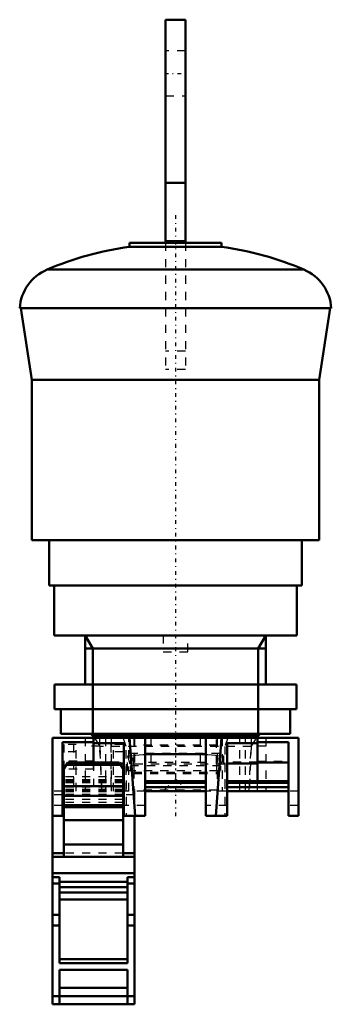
# Model space of a CAD drawing. Header units: millimetres. Extents: x -19 to 19, y -32 to 88.
import ezdxf

# ---------------------------------------------------------------- set-up
doc = ezdxf.new("R2010")
doc.units = ezdxf.units.MM
doc.linetypes.add('Center', pattern=[1.5, 0.45, -0.5, 0.05, -0.5])
doc.linetypes.add('Dashed', pattern=[2, 1, -1])
for name, color, linetype, lineweight in [('AM_0', 7, 'Continuous', 30), ('AM_10', 7, 'Continuous', 5), ('AM_3', 7, 'Dashed', 5), ('AM_7', 7, 'Center', 5)]:
    doc.layers.add(name, color=color, linetype=linetype, lineweight=lineweight)

msp = doc.modelspace()

# ---------------------------------------------------------------- linework, layer by layer
at = {"layer": 'AM_0', "color": 7, "linetype": 'Continuous', "lineweight": 50}
for p, q in [((1.2, 87.6), (-1.2, 87.6)), ((-1.2, 87.6), (-1.2, 60.40000000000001)), ((1.2, 87.6), (1.2, 60.40000000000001)), ((1.2, 67.68911166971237), (-1.2, 67.68911166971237)), ((-5.625, 60.40000000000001), (-5.625, 59.90781685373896)), ((5.625, 60.40000000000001), (-5.625, 60.40000000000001)), ((1.2, 60.6), (-1.2, 60.6)), ((5.625, 59.90781685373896), (5.625, 60.40000000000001)), ((5.625, 59.90781685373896), (-5.625, 59.90781685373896)), ((-15.66551834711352, 57.11007970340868), (15.66551834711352, 57.11007970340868)), ((-19.00004415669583, 52.4042), (19.00004415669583, 52.4042)), ((-18.88166543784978, 52.4042), (-17.5, 43.67755333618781)), ((17.5, 43.67755333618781), (18.88166543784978, 52.4042)), ((-17.5, 43.67755333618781), (-17.5, 24.1)), ((-17.5, 43.67755333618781), (17.5, 43.67755333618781)), ((17.5, 24.1), (17.5, 43.67755333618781)), ((-17.5, 24.1), (17.5, 24.1)), ((-15.4, 24.1), (-15.4, 18.6)), ((15.4, 18.6), (15.4, 24.1)), ((-15.4, 18.6), (15.4, 18.6)), ((-14.8, 18.6), (-14.8, 12.5)), ((14.8, 12.5), (14.8, 18.6)), ((-14.8, 12.5), (14.8, 12.5)), ((-11, 12.5), (-11, 6.5)), ((11, 6.5), (11, 12.5)), ((-14.75, 6.5), (-14.75, 3.5)), ((-14.75, 6.5), (14.75, 6.5)), ((14.75, 3.5), (14.75, 6.5)), ((-14.75, 3.5), (14.75, 3.5)), ((-14, 3.5), (-14, 0.5)), ((14, 0.5), (14, 3.5)), ((-15, 4.7e-15), (-15, -9.499999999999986)), ((15, 4.7e-15), (-15, 4.7e-15)), ((-14, 0.5), (14, 0.5)), ((-10.33, 0.5), (-10.08, 0.2500000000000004)), ((-10.08, 0.25), (10.08, 0.25)), ((-10, 0.25), (-10, -3.011831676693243)), ((-4.932517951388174, -9.499999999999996), (-5.629929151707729, 5e-15)), ((-5.100000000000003, 3.6e-15), (-5.100000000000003, 0.0499999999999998)), ((-5.100000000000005, 0.0499999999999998), (5.1, 0.0499999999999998)), ((-3.699999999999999, 0), (-3.699999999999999, -9.499999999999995)), ((3.700000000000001, 0), (3.700000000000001, -9.499999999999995)), ((5.629929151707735, 4.5e-15), (4.93251795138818, -9.499999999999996)), ((5.100000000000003, 0.0499999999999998), (5.100000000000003, 3.6e-15)), ((10, -5.499999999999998), (10, 0.25)), ((10.08, 0.2500000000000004), (10.33, 0.5)), ((15, 4.7e-15), (15, -9.499999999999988)), ((-13.8, -0.5270665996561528), (-10, -0.5270665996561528)), ((-13.8, -9.499999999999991), (-13.8, -0.5270665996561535)), ((-10, -0.5270665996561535), (-10, -3.011831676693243)), ((-10, -0.6471331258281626), (-6.300000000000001, -0.6471331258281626)), ((-6.300000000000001, -0.6471331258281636), (-6.300000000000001, -9.499999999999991)), ((6.300000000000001, -9.499999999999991), (6.300000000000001, -0.6471331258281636)), ((6.3, -0.647133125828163), (10, -0.647133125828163)), ((10, -0.5270665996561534), (13.8, -0.5270665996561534)), ((10, -3.114960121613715), (10, -0.527066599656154)), ((13.8, -0.527066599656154), (13.8, -9.499999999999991)), ((-3.7, -1.999999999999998), (3.7, -1.999999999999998)), ((-13.14693180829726, -3.012006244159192), (-13.6, -3.796743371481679)), ((-6.696057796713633, -3.283956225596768), (-13.30394220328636, -3.283956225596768)), ((-6.851336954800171, -3.015004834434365), (-13.14866304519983, -3.015004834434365)), ((-6.853068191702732, -3.012006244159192), (-13.14693180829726, -3.012006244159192)), ((-6.853168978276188, -3.011831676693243), (-13.14683102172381, -3.011831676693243)), ((-6.4, -3.796743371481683), (-6.853068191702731, -3.012006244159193)), ((-6.793627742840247, -3.114960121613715), (-6.3, -3.114960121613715)), ((10, -3.114960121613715), (6.3, -3.114960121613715)), ((10, -3.00024588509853), (13.8, -3.00024588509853)), ((-13.6, -3.830896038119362), (-13.8, -3.830896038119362)), ((-13.6, -3.796743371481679), (-13.6, -14.5)), ((-6.4, -3.796743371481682), (-6.4, -14.5)), ((-13.6, -5.299999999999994), (-13.8, -5.299999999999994)), ((-13.6, -5.499999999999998), (-13.8, -5.499999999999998)), ((-13.6, -5.999999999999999), (-13.8, -5.999999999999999)), ((-6.4, -5.90715827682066), (-13.6, -5.90715827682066)), ((-6.3, -5.299999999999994), (-6.4, -5.299999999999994)), ((-6.3, -5.499999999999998), (-6.4, -5.499999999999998)), ((-6.3, -5.999999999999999), (-6.4, -5.999999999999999)), ((3.7, -5.299999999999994), (-3.7, -5.299999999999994)), ((3.7, -5.499999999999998), (-3.7, -5.499999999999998)), ((3.7, -5.999999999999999), (-3.7, -5.999999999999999)), ((13.8, -5.299999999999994), (6.300000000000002, -5.299999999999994)), ((13.8, -5.499999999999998), (6.300000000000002, -5.499999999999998)), ((13.8, -5.999999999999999), (6.300000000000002, -5.999999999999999)), ((-13.6, -6.499999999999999), (-13.8, -6.499999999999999)), ((-13.6, -6.939065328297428), (-13.8, -6.939065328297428)), ((-6.4, -7.061528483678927), (-13.6, -7.061528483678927)), ((-6.3, -6.499999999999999), (-6.4, -6.499999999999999)), ((-6.300000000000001, -6.939065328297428), (-6.4, -6.939065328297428)), ((3.7, -6.499999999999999), (-3.7, -6.499999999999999)), ((13.8, -6.499999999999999), (6.300000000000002, -6.499999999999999)), ((-6.4, -8.214479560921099), (-13.6, -8.214479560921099)), ((-15, -9.499999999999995), (-15, -32.5)), ((-13.8, -9.499999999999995), (-15, -9.499999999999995)), ((-13.6, -8.464479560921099), (-6.4, -8.464479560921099)), ((-3.699999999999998, -9.499999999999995), (-6.300000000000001, -9.499999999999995)), ((-5, -9.499999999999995), (-5, -32.5)), ((6.300000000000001, -9.499999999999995), (3.699999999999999, -9.499999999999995)), ((15, -9.499999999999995), (13.8, -9.499999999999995)), ((-6.4, -10.02646473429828), (-13.6, -10.02646473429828)), ((-6.4, -13.02290384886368), (-13.6, -13.02290384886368)), ((-13.6, -14.06093467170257), (-15, -14.06093467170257)), ((-5, -14.06093467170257), (-6.4, -14.06093467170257)), ((-5, -14.5), (-15, -14.5)), ((-5, -16.50000000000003), (-15, -16.50000000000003)), ((-14.15, -17), (-15, -17)), ((-14.15, -17.75055534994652), (-15, -17.75055534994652)), ((-14.15, -27.49961524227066), (-14.15, -17)), ((-5.85, -17.5415), (-14.15, -17.5415)), ((-5, -17), (-5.85, -17)), ((-5.85, -17), (-5.85, -27.49961524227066)), ((-5, -17.75055534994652), (-5.85, -17.75055534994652)), ((-5.85, -18.22432292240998), (-14.15, -18.22432292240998)), ((-5.85, -18.85357579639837), (-14.15, -18.85357579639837)), ((-5.85, -19.71958977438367), (-14.15, -19.71958977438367)), ((-14.15, -21.6), (-15, -21.6)), ((-5, -21.6), (-5.85, -21.6)), ((-14.15, -22.9), (-15, -22.9)), ((-5, -22.9), (-5.85, -22.9)), ((-5.85, -26.97999999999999), (-14.15, -26.97999999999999)), ((-5.85, -27.49961524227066), (-14.15, -27.49961524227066)), ((-14.15, -28.30000000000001), (-5.85, -28.30000000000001)), ((-14.15, -32.5), (-14.15, -28.30000000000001)), ((-5.85, -28.30000000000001), (-5.85, -32.5)), ((-5.85, -30.5), (-14.15, -30.5)), ((-5, -31.5), (-15, -31.5)), ((-5, -32.5), (-15, -32.5))]:
    msp.add_line(p, q, dxfattribs=at)
for centre, radius, start, end in [((1.8734078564e-05, 20.30517773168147), 40.00012326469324, 98.0840159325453, 113.0564104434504), ((-1.8734078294e-05, 20.30517773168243), 40.00012326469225, 66.94358955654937, 81.9159840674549), ((-13.51141778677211, 52.04937086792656), 5.500083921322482, 113.0571235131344, 176.3010854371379), ((13.51141778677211, 52.04937086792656), 5.500083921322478, 3.698914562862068, 66.94287648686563)]:
    msp.add_arc(centre, radius, start, end, dxfattribs=at)
at = {"layer": 'AM_10', "color": 7, "linetype": 'Continuous', "lineweight": 50}
for p, q in [((-11, 12.5), (-10.08, 10.90656)), ((11, 12.5), (10.08, 10.90656000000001)), ((-11, 10.90656), (11, 10.90656000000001)), ((-10.08, 0.25), (-10.08, 10.90656)), ((10.08, 0.25), (10.08, 10.90656000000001))]:
    msp.add_line(p, q, dxfattribs=at)
at = {"layer": 'AM_3', "color": 6, "linetype": 'Dashed', "lineweight": 25}
for p, q in [((1.2, 83.80000000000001), (-1.2, 83.80000000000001)), ((-1.2, 78.30000000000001), (1.2, 78.30000000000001)), ((-1.2, 60.40000000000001), (-1.2, 44.95)), ((1.2, 60.40000000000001), (1.2, 44.95000000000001)), ((1.2, 47.15000000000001), (-1.2, 47.15000000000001)), ((1.2, 44.95), (-1.2, 44.95)), ((-1.5, 12.5), (-1.5, 10.5)), ((1.5, 10.5), (1.5, 12.5)), ((-1.5, 10.5), (1.5, 10.5)), ((-11, 3e-16), (-11, -6.499999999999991)), ((-9.883319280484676, 2e-16), (-9.255629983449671, -1)), ((-9.230384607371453, -1), (-9.230384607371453, 2.7e-15)), ((-5.1, 0.0499999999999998), (-5.100000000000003, -6.5)), ((-3.000000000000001, 0), (-3.000000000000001, -3.200000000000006)), ((2.999999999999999, 0), (2.999999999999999, -3.200000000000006)), ((5.100000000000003, 3.6e-15), (5.100000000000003, -6.5)), ((7.826856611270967, -6.499999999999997), (7.826856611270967, 1.3e-15)), ((8.546081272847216, -6.499999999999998), (8.546081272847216, 1.8e-15)), ((9.230384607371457, 1.7e-15), (9.230384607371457, -1)), ((9.255629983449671, -1), (9.883319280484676, 2e-16)), ((11, 3e-16), (11, -6.499999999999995)), ((-13.6, -0.8000000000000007), (-13.6, -5.907158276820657)), ((-12.1, -0.8000000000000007), (-13.6, -0.8000000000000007)), ((-12.45, -0.8000000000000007), (-12.45, -6.5)), ((-12.1, -6.499999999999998), (-12.1, -0.8000000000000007)), ((-9.230384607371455, -1), (-11, -0.9999999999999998)), ((-9.255629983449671, -1), (-9.228769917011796, -1.039999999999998)), ((-8.991882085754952, -6.499999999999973), (-9.230384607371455, -1.00000000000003)), ((-9.228769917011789, -1.040000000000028), (-8.991882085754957, -6.500000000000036)), ((9.228769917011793, -1.039999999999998), (-9.228769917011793, -1.039999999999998)), ((-8.546081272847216, -1.6e-15), (-8.546081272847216, -6.499999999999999)), ((-6.4, -0.8000000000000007), (-7.9, -0.8000000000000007)), ((-7.9, -0.8000000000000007), (-7.9, -6.499999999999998)), ((-7.826856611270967, -1.3e-15), (-7.826856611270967, -6.499999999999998)), ((-7.550000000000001, -6.5), (-7.550000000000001, -0.8000000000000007)), ((-6.4, -0.8000000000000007), (-6.4, -5.907158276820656)), ((-6.018150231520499, -1.039999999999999), (-6.379239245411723, -2.5e-15)), ((-6.018150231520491, -6.500000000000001), (-6.018150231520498, -1.039999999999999)), ((-5.709917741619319, -6.500000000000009), (-5.709917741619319, -8.4e-15)), ((5.100000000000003, -0.8999999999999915), (-5.100000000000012, -0.8999999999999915)), ((-5.000000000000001, -1.8e-15), (-5.000000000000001, -3.200000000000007)), ((4.999999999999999, -3.200000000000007), (4.999999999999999, -9e-16)), ((5.709917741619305, -4e-16), (5.709917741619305, -6.500000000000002)), ((6.379239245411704, -5e-16), (6.018150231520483, -1.039999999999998)), ((6.018150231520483, -1.039999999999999), (6.018150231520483, -6.500000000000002)), ((9.230384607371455, -1.000000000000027), (8.991882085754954, -6.50000000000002)), ((8.991882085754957, -6.500000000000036), (9.228769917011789, -1.040000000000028)), ((9.228769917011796, -1.039999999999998), (9.255629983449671, -1)), ((11, -0.9999999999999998), (9.230384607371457, -1)), ((-12.1, -1.709464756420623), (-13.6, -1.709464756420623)), ((-6.4, -1.709464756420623), (-7.9, -1.709464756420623)), ((-5.85093880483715, -2.210851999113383), (-5.102018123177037, -2.134914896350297)), ((-5.850938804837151, -4), (-5.850938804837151, -2.21085199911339)), ((-5.85093880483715, -2.21085199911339), (-5.500854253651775, -3.399999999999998)), ((5.392448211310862, -1.92), (-5.392448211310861, -1.92)), ((-5.392448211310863, -1.92), (-5.392448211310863, -3.999999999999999)), ((-5.049999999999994, -3.399999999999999), (-5.249999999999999, -1.92)), ((-3.700800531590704, -2.028747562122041), (-3.191853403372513, -2.000060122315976)), ((3.19198025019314, -2.000066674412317), (3.702057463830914, -2.028824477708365)), ((5.049999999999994, -3.399999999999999), (5.249999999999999, -1.920000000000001)), ((5.103206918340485, -2.135023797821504), (5.850938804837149, -2.210851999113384)), ((5.392448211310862, -3.999999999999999), (5.392448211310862, -1.92)), ((5.850938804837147, -2.210851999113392), (5.500854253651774, -3.399999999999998)), ((5.850938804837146, -2.210851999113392), (5.850938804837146, -4)), ((-10, -2.847388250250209), (-13.8, -2.847388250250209)), ((-6.773917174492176, -3.149099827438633), (-13.22608282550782, -3.149099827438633)), ((-10, -2.962102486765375), (-6.3, -2.962102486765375)), ((-10, -3.011831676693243), (-10, -6.5)), ((-10, -3.830896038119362), (-10, -3.011831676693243)), ((-10, -3.114960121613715), (-6.793627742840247, -3.114960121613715)), ((-6, -3.200000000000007), (-6, -9.499999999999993)), ((6, -3.200000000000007), (-6, -3.200000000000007)), ((-5.500854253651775, -3.399999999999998), (-5.500854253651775, -4)), ((5.500854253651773, -3.399999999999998), (-5.500854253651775, -3.399999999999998)), ((-5.049999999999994, -4), (-5.049999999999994, -3.399999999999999)), ((3.7, -3.000000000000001), (-3.7, -3.000000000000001)), ((5.049999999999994, -3.999999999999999), (5.049999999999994, -3.399999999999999)), ((5.500854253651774, -3.399999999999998), (5.500854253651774, -4)), ((6, -3.200000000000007), (6, -9.499999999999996)), ((10, -2.962102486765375), (6.3, -2.962102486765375)), ((10, -2.847388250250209), (13.8, -2.847388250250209)), ((-10, -3.830896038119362), (-13.6, -3.830896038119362)), ((-6.4, -4.758500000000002), (-13.6, -4.758500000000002)), ((-5.85093880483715, -4), (5.850938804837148, -4)), ((-5.100000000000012, -4.170000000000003), (5.100000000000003, -4.170000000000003)), ((-5.100000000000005, -4.350000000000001), (5.1, -4.350000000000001)), ((-6.4, -5.116473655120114), (-13.6, -5.116473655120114)), ((-6.4, -5.231982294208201), (-13.6, -5.231982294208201)), ((-6.4, -5.299999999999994), (-13.6, -5.299999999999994)), ((-6.4, -5.3215), (-13.6, -5.3215)), ((-6.4, -5.499999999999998), (-13.6, -5.499999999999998)), ((-6.4, -5.999999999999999), (-13.6, -5.999999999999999)), ((-1.5, -6.5), (2e-16, -5)), ((2e-16, -5), (1.5, -6.5)), ((10, -6.5), (10, -5.499999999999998)), ((-13.8, -6.499999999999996), (-15, -6.499999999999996)), ((-13.8, -6.939065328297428), (-15, -6.939065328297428)), ((-6.4, -6.302406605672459), (-13.6, -6.302406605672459)), ((-6.4, -6.390944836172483), (-13.6, -6.390944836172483)), ((-6.4, -6.414105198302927), (-13.6, -6.414105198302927)), ((-6.4, -6.461069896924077), (-13.6, -6.461069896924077)), ((-6.4, -6.499999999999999), (-13.6, -6.499999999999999)), ((-6.4, -6.566007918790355), (-13.6, -6.566007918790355)), ((-6.4, -6.577999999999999), (-13.6, -6.577999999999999)), ((-6.4, -6.894801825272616), (-13.6, -6.894801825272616)), ((-6.4, -6.939065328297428), (-13.6, -6.939065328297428)), ((-6.4, -6.998358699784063), (-13.6, -6.998358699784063)), ((-3.699999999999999, -6.499999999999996), (-6.300000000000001, -6.499999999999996)), ((-5, -6.939065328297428), (-6.300000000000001, -6.939065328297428)), ((5.100000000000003, -6.392500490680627), (-5.100000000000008, -6.392500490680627)), ((-5, -6.5), (-5, -9.499999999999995)), ((6.300000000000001, -6.499999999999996), (3.699999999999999, -6.499999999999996)), ((15, -6.499999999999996), (13.8, -6.499999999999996)), ((-13.8, -8.260472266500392), (-15, -8.260472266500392)), ((-6.4, -7.513719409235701), (-13.6, -7.513719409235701)), ((-6.4, -7.902050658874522), (-13.6, -7.902050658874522)), ((-3.699999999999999, -8.260472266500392), (-6.300000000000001, -8.260472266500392)), ((6.300000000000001, -8.260472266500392), (3.699999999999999, -8.260472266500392)), ((15, -8.260472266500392), (13.8, -8.260472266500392)), ((-6.4, -8.4525), (-13.6, -8.4525)), ((-13.6, -8.464479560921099), (-13.6, -13.02290384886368)), ((-6.4, -8.464479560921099), (-6.4, -13.02290384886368)), ((-6.4, -14.06093467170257), (-13.6, -14.06093467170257))]:
    msp.add_line(p, q, dxfattribs=at)
for points in [[(-5.102018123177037, -2.134914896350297), (-4.876783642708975, -2.114901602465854), (-4.415490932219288, -2.077588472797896), (-3.941699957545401, -2.044053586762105), (-3.700800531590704, -2.028747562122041)], [(-3.191853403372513, -2.000060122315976), (-3.103756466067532, -1.995579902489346), (-2.92704759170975, -1.987012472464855), (-2.749761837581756, -1.978970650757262), (-2.660943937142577, -1.975147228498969), (-2.572031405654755, -1.971455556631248), (-2.393988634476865, -1.964467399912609), (-2.215767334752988, -1.958005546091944), (-2.037504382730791, -1.95206856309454), (-1.859339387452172, -1.946654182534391), (-1.681414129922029, -1.941759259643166), (-1.592586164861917, -1.939505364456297), (-1.503872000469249, -1.937379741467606), (-1.326857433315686, -1.933510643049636), (-1.150515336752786, -1.930146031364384), (-0.9749905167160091, -1.92727901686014), (-0.8003161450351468, -1.924900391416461), (-0.6247572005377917, -1.922984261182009), (-0.5364362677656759, -1.922199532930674), (-0.4477769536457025, -1.9215322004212), (-0.2695111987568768, -1.920554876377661), (-0.0900960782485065, -1.920061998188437), (0, -1.920000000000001)], [(0, -1.920000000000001), (0.0880688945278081, -1.920059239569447), (0.2648181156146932, -1.920535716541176), (0.44227757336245, -1.92149477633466), (0.5312342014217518, -1.922157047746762), (0.6203210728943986, -1.922941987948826), (0.7988226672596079, -1.924882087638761), (0.9776575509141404, -1.92731899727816), (1.156705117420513, -1.930255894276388), (1.335843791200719, -1.933695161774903), (1.51495083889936, -1.937638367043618), (1.604454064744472, -1.939799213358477), (1.693903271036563, -1.942086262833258), (1.872578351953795, -1.947038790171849), (2.050854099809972, -1.952495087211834), (2.228609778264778, -1.958453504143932), (2.405726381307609, -1.964911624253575), (2.582087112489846, -1.971866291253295), (2.66994824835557, -1.9755286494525), (2.757583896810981, -1.979313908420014), (2.932140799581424, -1.987251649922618), (3.105651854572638, -1.995674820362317), (3.19198025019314, -2.000066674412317)], [(3.702057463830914, -2.028824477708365), (3.94554456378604, -2.044307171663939), (4.421446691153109, -2.078040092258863), (4.880608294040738, -2.115231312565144), (5.103206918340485, -2.135023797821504)]]:
    msp.add_lwpolyline(points, dxfattribs=at)
at = {"layer": 'AM_7', "color": 4, "linetype": 'Center', "lineweight": 25}
for p, q in [((-1.32, 81.05000000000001), (1.32, 81.05000000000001)), ((0, 63.745), (0, -9.845)), ((-1e-16, 0.325000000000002), (1.3e-15, -6.825000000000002))]:
    msp.add_line(p, q, dxfattribs=at)

doc.saveas('drawing.dxf')
